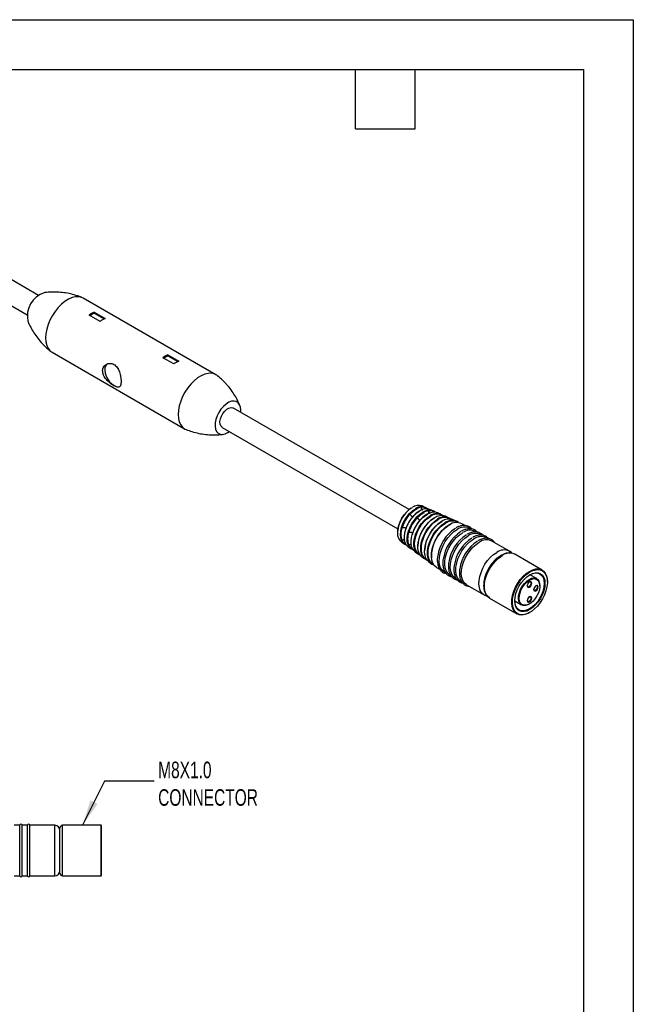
# Model space of a CAD drawing. Header units: millimetres. Extents: x 0 to 419, y 0 to 324.
# Tile 4 of 4: x 301 to 419, y 135 to 324. Entities that reach past the tile are written whole.
import ezdxf

# ---------------------------------------------------------------- set-up
doc = ezdxf.new("R2010")
doc.units = ezdxf.units.MM
doc.header["$LTSCALE"] = 1.5
doc.layers.add('DIMENSIONS', color=140, linetype='Continuous', lineweight=25)
doc.layers.add('TEXT', color=140, linetype='Continuous', lineweight=25)
doc.styles.add('SLDTEXTSTYLE0', font='TXT', dxfattribs={"width": 0.7})

msp = doc.modelspace()

# ---------------------------------------------------------------- linework, layer by layer
at = {"color": 7, "linetype": 'Continuous'}
for p, q in [((0, 323.85), (419.1, 323.85)), ((419.1, 323.85), (419.1, 0))]:
    msp.add_line(p, q, dxfattribs=at)
for p, q in [((304.89, 270.96), (270.92, 290.58)), ((268.77, 286.85), (302.74, 267.24)), ((338.96, 255.74), (313.5, 270.44)), ((316.72, 265.97), (314.64, 267.17)), ((314.79, 267.08), (315.6, 267.55)), ((315.6, 267.72), (317.68, 266.52)), ((315.6, 267.55), (315.6, 267.72)), ((315.6, 267.55), (317.51, 266.44)), ((307.5, 260.05), (332.96, 245.35)), ((330.86, 257.8), (328.78, 259)), ((328.93, 258.92), (329.74, 259.39)), ((329.74, 259.56), (331.82, 258.36)), ((329.74, 259.39), (329.74, 259.56)), ((329.74, 259.39), (331.66, 258.28)), ((376.07, 229.87), (342.34, 249.35)), ((343.72, 248.55), (343.74, 248.92)), ((340.19, 245.62), (373.92, 226.15)), ((341.26, 244.63), (341.57, 244.83)), ((379.16, 230.28), (378.54, 230.55)), ((378.38, 230.32), (378.38, 229.77)), ((379.8, 229.66), (379.8, 229.1)), ((380.65, 229.62), (380.04, 229.89)), ((382.15, 228.96), (381.54, 229.23)), ((383.65, 228.3), (383.03, 228.57)), ((383.69, 226.88), (384.06, 227.07)), ((385.14, 227.63), (384.53, 227.91)), ((386.81, 226.79), (386.18, 227.15)), ((387.87, 226.18), (387.69, 226.28)), ((388.93, 225.57), (388.75, 225.67)), ((389.99, 224.95), (389.81, 225.06)), ((374.57, 223.67), (375.11, 223.27)), ((375.17, 224.2), (374.69, 223.92)), ((376.46, 223.31), (375.97, 223.03)), ((391.05, 224.34), (390.87, 224.45)), ((395.3, 221.89), (391.93, 223.83)), ((375.89, 222.7), (376.43, 222.31)), ((377.21, 221.74), (377.75, 221.34)), ((396.33, 221.3), (396.36, 221.28)), ((401.6, 218.25), (396.36, 221.28)), ((378.53, 220.77), (379.08, 220.38)), ((379.85, 219.81), (380.4, 219.41)), ((381.33, 218.75), (381.99, 218.37)), ((382.84, 217.88), (383.05, 217.76)), ((383.9, 217.27), (384.11, 217.15)), ((400.55, 216.61), (399.24, 217.36)), ((384.96, 216.66), (385.17, 216.54)), ((386.02, 216.04), (386.23, 215.92)), ((387.09, 215.43), (390.45, 213.49)), ((402.6, 215.95), (402.6, 216.03)), ((401.15, 215.2), (401.15, 215.28)), ((391.52, 212.88), (396.75, 209.85)), ((396.35, 212.34), (397.65, 211.58)), ((399.1, 211.73), (399.17, 211.77)), ((399.17, 210.09), (399.24, 210.14)), ((301.29, 169.29), (300.26, 169.29)), ((301.29, 164.44), (301.29, 169.29)), ((302.79, 169.29), (301.76, 169.29)), ((301.76, 164.44), (301.76, 169.29)), ((302.79, 164.44), (302.79, 169.29)), ((308.02, 169.29), (303.26, 169.29)), ((303.26, 164.44), (303.26, 169.29)), ((308.02, 164.44), (308.02, 169.29)), ((309.02, 164.44), (309.02, 168.79)), ((316.92, 169.29), (309.52, 169.29)), ((309.52, 164.44), (309.52, 169.29)), ((317.02, 169.19), (316.92, 169.29)), ((316.92, 164.44), (316.92, 169.29)), ((317.02, 164.44), (317.02, 169.19)), ((301.29, 159.59), (301.29, 164.44)), ((301.76, 159.59), (301.76, 164.44)), ((302.79, 159.59), (302.79, 164.44)), ((303.26, 159.59), (303.26, 164.44)), ((308.02, 159.59), (308.02, 164.44)), ((309.02, 160.09), (309.02, 164.44)), ((309.52, 159.59), (309.52, 164.44)), ((316.92, 159.59), (316.92, 164.44)), ((317.02, 159.69), (317.02, 164.44)), ((300.26, 159.59), (301.29, 159.59)), ((301.76, 159.59), (302.79, 159.59)), ((303.26, 159.59), (308.02, 159.59)), ((309.52, 159.59), (316.92, 159.59)), ((316.92, 159.59), (317.02, 159.69))]:
    msp.add_line(p, q)
at = {"flags": 128}
for points in [[(313.5, 270.44), (313.19, 270.58), (312.63, 270.71), (312.01, 270.69), (311.36, 270.54), (310.68, 270.24), (310, 269.82), (309.33, 269.27), (308.69, 268.62), (308.09, 267.89), (307.56, 267.08), (307.11, 266.23), (306.75, 265.35), (306.48, 264.47), (306.31, 263.61), (306.26, 262.79), (306.31, 262.04), (306.48, 261.37), (306.75, 260.8), (307.11, 260.34), (307.5, 260.05)], [(318.16, 257.86), (318.05, 257.78), (317.81, 257.48), (317.67, 257.08), (317.65, 256.58), (317.73, 256.03), (317.92, 255.46), (318.2, 254.9), (318.56, 254.39), (318.97, 253.97), (319.41, 253.65)], [(339.14, 255.63), (338.65, 255.89), (338.09, 256.01), (337.47, 256), (336.81, 255.84), (336.13, 255.55), (335.45, 255.12), (334.78, 254.58), (334.14, 253.93), (333.55, 253.19), (333.02, 252.39), (332.57, 251.54), (332.2, 250.66), (331.93, 249.78), (331.77, 248.92), (331.71, 248.1), (331.77, 247.34), (331.93, 246.67), (332.2, 246.1), (332.57, 245.65), (333.02, 245.32), (333.23, 245.22)], [(343.74, 248.92), (343.68, 249.49), (343.51, 249.97), (343.24, 250.34), (342.88, 250.58), (342.45, 250.68), (341.96, 250.63), (341.44, 250.44), (340.91, 250.11), (340.4, 249.66), (339.92, 249.12), (339.51, 248.5), (339.18, 247.83), (338.94, 247.15), (338.81, 246.48), (338.79, 245.86), (338.89, 245.31), (339.09, 244.86), (339.39, 244.54), (339.78, 244.34), (340.23, 244.29), (340.73, 244.39), (341.26, 244.63)], [(340.19, 245.62), (340.15, 245.65), (339.91, 245.9), (339.77, 246.27), (339.74, 246.73), (339.83, 247.25), (340.02, 247.78), (340.3, 248.29), (340.65, 248.75), (341.05, 249.11), (341.47, 249.35), (341.87, 249.45), (342.22, 249.4), (342.34, 249.35)], [(374.57, 223.67), (374.34, 223.88), (374.08, 224.29), (373.92, 224.81), (373.86, 225.41), (373.92, 226.08), (374.08, 226.78), (374.34, 227.49), (374.69, 228.19), (375.12, 228.84), (375.6, 229.42), (376.13, 229.91), (376.68, 230.29)], [(375.54, 223.06), (375.23, 223.19), (374.88, 223.49), (374.61, 223.91), (374.45, 224.44), (374.39, 225.05), (374.45, 225.73), (374.61, 226.44), (374.88, 227.17), (375.23, 227.88), (375.67, 228.54), (376.16, 229.13), (376.7, 229.63), (377.26, 230.02)], [(375.89, 222.7), (375.87, 222.72), (375.55, 223.06), (375.32, 223.51), (375.18, 224.06), (375.16, 224.69), (375.24, 225.37), (375.42, 226.09), (375.7, 226.81), (376.06, 227.51), (376.5, 228.16), (377, 228.74), (377.54, 229.24), (378.09, 229.62)], [(376.86, 222.09), (376.83, 222.11), (376.41, 222.32), (376.08, 222.67), (375.85, 223.13), (375.71, 223.69), (375.69, 224.33), (375.77, 225.02), (375.95, 225.75), (376.24, 226.49), (376.61, 227.2), (377.06, 227.86), (377.56, 228.45), (378.11, 228.95), (378.67, 229.34)], [(377.21, 221.74), (377.19, 221.75), (376.85, 222.11), (376.61, 222.58), (376.48, 223.15), (376.45, 223.81), (376.53, 224.52), (376.72, 225.27), (377.01, 226.02), (377.39, 226.75), (377.85, 227.43), (378.37, 228.03), (378.93, 228.55), (379.51, 228.94)], [(378.18, 221.13), (377.99, 221.2), (377.6, 221.47), (377.3, 221.86), (377.09, 222.36), (376.99, 222.95), (376.99, 223.61), (377.09, 224.33), (377.3, 225.07), (377.6, 225.8), (377.99, 226.52), (378.45, 227.18), (378.96, 227.78), (379.52, 228.28), (380.09, 228.67)], [(378.12, 221.21), (377.85, 221.38), (377.51, 221.73), (377.27, 222.2), (377.13, 222.78), (377.1, 223.43), (377.19, 224.14), (377.38, 224.89), (377.67, 225.64), (378.05, 226.37), (378.51, 227.05), (379.02, 227.65), (379.58, 228.17), (380.16, 228.56)], [(378.53, 220.77), (378.38, 220.9), (378.07, 221.3), (377.86, 221.81), (377.75, 222.42), (377.75, 223.1), (377.86, 223.83), (378.07, 224.58), (378.38, 225.34), (378.77, 226.07), (379.24, 226.75), (379.77, 227.36), (380.34, 227.87), (380.92, 228.27)], [(379.5, 220.16), (379.32, 220.23), (378.92, 220.51), (378.6, 220.92), (378.39, 221.43), (378.28, 222.05), (378.28, 222.74), (378.39, 223.48), (378.6, 224.25), (378.92, 225.02), (379.32, 225.76), (379.8, 226.45), (380.33, 227.07), (380.91, 227.59), (381.5, 227.99)], [(379.44, 220.25), (379.43, 220.26), (379.04, 220.53), (378.73, 220.93), (378.51, 221.44), (378.41, 222.04), (378.41, 222.72), (378.51, 223.45), (378.73, 224.21), (379.04, 224.96), (379.43, 225.69), (379.9, 226.37), (380.43, 226.98), (380.99, 227.49), (381.58, 227.89)], [(379.85, 219.81), (379.57, 220.07), (379.29, 220.51), (379.11, 221.06), (379.03, 221.69), (379.05, 222.39), (379.19, 223.14), (379.42, 223.9), (379.75, 224.66), (380.16, 225.4), (380.64, 226.08), (381.17, 226.68), (381.74, 227.19), (382.34, 227.6)], [(380.84, 219.19), (380.49, 219.35), (380.11, 219.68), (379.83, 220.13), (379.64, 220.68), (379.56, 221.33), (379.59, 222.04), (379.72, 222.79), (379.96, 223.57), (380.29, 224.34), (380.7, 225.09), (381.19, 225.78), (381.74, 226.39), (382.32, 226.91), (382.92, 227.32)], [(380.77, 219.28), (380.6, 219.37), (380.23, 219.7), (379.95, 220.14), (379.77, 220.68), (379.69, 221.32), (379.71, 222.02), (379.84, 222.76), (380.08, 223.52), (380.4, 224.28), (380.81, 225.02), (381.29, 225.7), (381.83, 226.3), (382.4, 226.81), (382.99, 227.22)], [(381.33, 218.75), (381.28, 218.79), (380.89, 219.12), (380.6, 219.58), (380.41, 220.14), (380.33, 220.8), (380.36, 221.52), (380.49, 222.3), (380.74, 223.09), (381.07, 223.88), (381.5, 224.63), (382, 225.34), (382.55, 225.97), (383.14, 226.5), (383.76, 226.91)], [(382.84, 217.88), (382.79, 217.91), (382.41, 218.25), (382.11, 218.71), (381.92, 219.27), (381.84, 219.93), (381.87, 220.65), (382.01, 221.42), (382.25, 222.22), (382.59, 223), (383.01, 223.76), (383.51, 224.47), (384.06, 225.09), (384.65, 225.63), (385.27, 226.04)], [(383.9, 217.27), (383.85, 217.3), (383.47, 217.64), (383.17, 218.09), (382.98, 218.66), (382.9, 219.31), (382.93, 220.04), (383.07, 220.81), (383.31, 221.6), (383.65, 222.39), (384.07, 223.15), (384.57, 223.85), (385.12, 224.48), (385.72, 225.01), (386.33, 225.43)], [(384.96, 216.66), (384.91, 216.69), (384.53, 217.02), (384.24, 217.48), (384.05, 218.05), (383.96, 218.7), (383.99, 219.43), (384.13, 220.2), (384.37, 220.99), (384.71, 221.78), (385.13, 222.54), (385.63, 223.24), (386.18, 223.87), (386.78, 224.4), (387.39, 224.82)], [(386.02, 216.04), (385.97, 216.08), (385.59, 216.41), (385.3, 216.87), (385.11, 217.43), (385.02, 218.09), (385.05, 218.81), (385.19, 219.59), (385.43, 220.38), (385.77, 221.17), (386.19, 221.92), (386.69, 222.63), (387.24, 223.26), (387.84, 223.79), (388.45, 224.21)], [(387.09, 215.43), (387.03, 215.47), (386.65, 215.8), (386.36, 216.26), (386.17, 216.82), (386.08, 217.48), (386.11, 218.2), (386.25, 218.97), (386.49, 219.77), (386.83, 220.55), (387.25, 221.31), (387.75, 222.02), (388.3, 222.64), (388.9, 223.18), (389.51, 223.59)], [(390.47, 213.48), (390.4, 213.52), (390.02, 213.85), (389.73, 214.31), (389.54, 214.88), (389.45, 215.53), (389.48, 216.26), (389.62, 217.03), (389.86, 217.82), (390.2, 218.61), (390.62, 219.37), (391.12, 220.07), (391.67, 220.7), (392.27, 221.23), (392.88, 221.65)], [(391.52, 212.88), (391.46, 212.91), (391.08, 213.24), (390.79, 213.7), (390.6, 214.26), (390.51, 214.92), (390.54, 215.65), (390.68, 216.42), (390.92, 217.21), (391.26, 218), (391.68, 218.76), (392.18, 219.46), (392.74, 220.09), (393.33, 220.62), (393.94, 221.04)], [(399.17, 210.09), (398.87, 209.93), (398.26, 209.71), (397.68, 209.63), (397.16, 209.69), (396.69, 209.89), (396.31, 210.22), (396.02, 210.68), (395.83, 211.24), (395.75, 211.9), (395.77, 212.62), (395.91, 213.4), (396.15, 214.19), (396.49, 214.98), (396.92, 215.73), (397.41, 216.44), (397.97, 217.07), (398.56, 217.6), (399.17, 218.01), (399.17, 218.01)], [(399.24, 217.89), (399.84, 218.18), (400.42, 218.33), (400.97, 218.34), (401.45, 218.21), (401.87, 217.95), (402.2, 217.56), (402.44, 217.06), (402.57, 216.46), (402.6, 215.78), (402.52, 215.04), (402.33, 214.27), (402.05, 213.5), (401.67, 212.73), (401.22, 212.02), (400.7, 211.36), (400.14, 210.79), (399.54, 210.32), (398.94, 209.98), (398.35, 209.76), (397.79, 209.68), (397.27, 209.74), (396.82, 209.93), (396.44, 210.26), (396.15, 210.71), (395.97, 211.26), (395.89, 211.9), (395.92, 212.61), (396.05, 213.37), (396.29, 214.14), (396.62, 214.92), (397.03, 215.66), (397.52, 216.35), (398.06, 216.96), (398.64, 217.48), (399.24, 217.89)], [(399.24, 217.36), (399.81, 217.62), (400.35, 217.75), (400.85, 217.73), (401.29, 217.56), (401.65, 217.27), (401.92, 216.84), (402.09, 216.31), (402.14, 215.69), (402.09, 215), (401.92, 214.28), (401.65, 213.55), (401.29, 212.83), (400.85, 212.16), (400.35, 211.56), (399.81, 211.06), (399.24, 210.67), (398.68, 210.4), (398.13, 210.28), (397.63, 210.3), (397.19, 210.46), (396.83, 210.76), (396.56, 211.19), (396.4, 211.72), (396.34, 212.34), (396.4, 213.03), (396.56, 213.75), (396.83, 214.48), (397.19, 215.2), (397.63, 215.87), (398.13, 216.47), (398.68, 216.97), (399.24, 217.36)], [(399.17, 217.32), (399.72, 217.58), (400.26, 217.7), (400.74, 217.68), (401.17, 217.52), (401.52, 217.23), (401.79, 216.81), (401.95, 216.29), (402, 215.69), (401.95, 215.02), (401.79, 214.31), (401.52, 213.6), (401.17, 212.9), (400.74, 212.25), (400.26, 211.66), (399.72, 211.17), (399.17, 210.79), (398.62, 210.53), (398.09, 210.41), (397.6, 210.43), (397.17, 210.59), (396.82, 210.88), (396.56, 211.3), (396.4, 211.82), (396.34, 212.42), (396.34, 212.42)], [(399.17, 218.01), (399.79, 218.3), (400.38, 218.46), (400.93, 218.47), (401.43, 218.34), (401.85, 218.07), (402.19, 217.67), (402.43, 217.16), (402.57, 216.55), (402.6, 216.03)], [(399.1, 211.73), (398.86, 211.61), (398.4, 211.47), (397.98, 211.47), (397.61, 211.61), (397.33, 211.89), (397.14, 212.28), (397.05, 212.78), (397.08, 213.34), (397.22, 213.95), (397.46, 214.56), (397.78, 215.15), (398.18, 215.68), (398.63, 216.13), (399.1, 216.46), (399.1, 216.46)], [(399.17, 216.34), (399.63, 216.54), (400.06, 216.61), (400.45, 216.54), (400.76, 216.34), (400.99, 216.01), (401.12, 215.58), (401.15, 215.06), (401.07, 214.49), (400.89, 213.9), (400.61, 213.32), (400.26, 212.77), (399.85, 212.3), (399.4, 211.92), (398.94, 211.65), (398.5, 211.52), (398.08, 211.52), (397.73, 211.65), (397.46, 211.92), (397.28, 212.3), (397.2, 212.78), (397.22, 213.33), (397.35, 213.91), (397.58, 214.5), (397.9, 215.07), (398.28, 215.58), (398.72, 216.02), (399.17, 216.34)], [(399.17, 214.99), (399.34, 215.12), (399.47, 215.31), (399.56, 215.52), (399.6, 215.73), (399.56, 215.9), (399.47, 216), (399.34, 216.03), (399.17, 215.97), (399.01, 215.84), (398.87, 215.66), (398.78, 215.44), (398.75, 215.24), (398.78, 215.07), (398.87, 214.96), (399.01, 214.94), (399.17, 214.99)], [(399.1, 216.46), (399.57, 216.67), (400.02, 216.74), (400.42, 216.67), (400.75, 216.46), (400.98, 216.12), (401.12, 215.67), (401.15, 215.28)], [(399.14, 215.95), (399.24, 215.98), (399.35, 215.96), (399.43, 215.87), (399.46, 215.73), (399.43, 215.56), (399.35, 215.38), (399.24, 215.23), (399.1, 215.12)], [(399.1, 215.12), (398.97, 215.07), (398.85, 215.09), (398.78, 215.18), (398.75, 215.28)], [(400.41, 214.28), (400.57, 214.41), (400.71, 214.6), (400.8, 214.81), (400.83, 215.01), (400.8, 215.18), (400.71, 215.29), (400.57, 215.32), (400.41, 215.26), (400.25, 215.13), (400.11, 214.94), (400.02, 214.73), (399.99, 214.52), (400.02, 214.36), (400.11, 214.25), (400.25, 214.22), (400.41, 214.28)], [(400.34, 214.4), (400.2, 214.35), (400.09, 214.38), (400.01, 214.47), (399.99, 214.57)], [(400.37, 215.24), (400.47, 215.27), (400.59, 215.24), (400.67, 215.15), (400.69, 215.01), (400.67, 214.84), (400.59, 214.67), (400.47, 214.51), (400.34, 214.4)], [(399.17, 212.14), (399.34, 212.27), (399.47, 212.45), (399.56, 212.66), (399.6, 212.87), (399.56, 213.04), (399.47, 213.15), (399.34, 213.17), (399.17, 213.12), (399.01, 212.98), (398.87, 212.8), (398.78, 212.59), (398.75, 212.38), (398.78, 212.21), (398.87, 212.11), (399.01, 212.08), (399.17, 212.14)], [(399.1, 212.26), (398.97, 212.21), (398.85, 212.23), (398.78, 212.32), (398.75, 212.42)], [(399.14, 213.09), (399.24, 213.12), (399.35, 213.1), (399.43, 213.01), (399.46, 212.87), (399.43, 212.7), (399.35, 212.52), (399.24, 212.37), (399.1, 212.26)]]:
    msp.add_lwpolyline(points, dxfattribs=at)
for centre, radius, start, end in [((307.42, 267.02), 4.66, 106.5815, 193.3814), ((317.93, 262.58), 5.65, 114.3619, 125.6327), ((320.01, 261.38), 5.65, 114.3619, 125.6327), ((332.07, 254.42), 5.65, 114.3619, 125.6327), ((334.15, 253.21), 5.65, 114.3619, 125.6327), ((320.17, 254.75), 1.33, 235.3519, 285.2309), ((377.87, 228.61), 2.06, 70.8263, 125.156), ((379.94, 225.16), 6.09, 125.7467, 174.2587), ((381.13, 224.47), 6.68, 136.6237, 163.3763), ((381.9, 224.03), 6.82, 136.3279, 163.6721), ((379.08, 226.67), 3.72, 100.7611, 139.2335), ((380.25, 225.7), 4.48, 114.6853, 137.1696), ((378.41, 228.57), 1.85, 51.506, 128.3666), ((380.58, 225.85), 3.89, 101.6223, 138.3723), ((379.33, 227.85), 2.16, 70.9831, 124.9992), ((381.75, 224.88), 4.64, 114.8786, 136.4838), ((378.6, 228.84), 1.46, 53.9438, 98.0264), ((379.87, 227.81), 1.94, 52.4744, 128.1047), ((380.8, 227.1), 2.25, 70.9831, 124.9992), ((380.06, 228.1), 1.54, 54.8177, 99.5), ((381.34, 227.06), 2.04, 53.3721, 127.8539), ((381.41, 226.94), 2.04, 59.4373, 127.5174), ((382.27, 226.34), 2.36, 71.1313, 124.851), ((382.7, 223.57), 6.96, 136.0348, 163.9652), ((383.46, 223.12), 7.09, 135.7639, 164.2361), ((384.47, 222.54), 6.74, 122.4091, 177.5307), ((386.03, 221.64), 7.01, 122.3989, 177.682), ((387.4, 220.87), 7.07, 121.7359, 181.9173), ((382.8, 226.32), 2.12, 54.0177, 127.8028), ((382.87, 226.19), 2.14, 60.2113, 127.2743), ((383.72, 225.71), 2.34, 69.8033, 126.179), ((384.27, 225.6), 2.19, 53.7511, 128.1097), ((384.34, 225.44), 2.23, 60.309, 127.0994), ((385.17, 225.02), 2.36, 64.6113, 126.6992), ((378.2, 225.15), 3.72, 160.7669, 199.2331), ((379.66, 224.26), 3.89, 161.628, 198.372), ((389.05, 219.87), 7.58, 122.8904, 172.0459), ((390.11, 219.26), 7.58, 122.8904, 172.0459), ((391.17, 218.65), 7.58, 122.8904, 172.0459), ((386.68, 224.15), 2.36, 64.6113, 126.6992), ((387.74, 223.54), 2.36, 64.6113, 126.6992), ((388.8, 222.92), 2.36, 64.6113, 126.6992), ((376.09, 224.49), 1.48, 202.1686, 245.8566), ((377.47, 223.59), 1.56, 200.7175, 244.9603), ((392.23, 218.03), 7.58, 122.8904, 172.0459), ((393.29, 217.42), 7.58, 122.8904, 172.0459), ((389.86, 222.31), 2.36, 64.6113, 126.6992), ((390.92, 221.7), 2.36, 64.6113, 126.6992), ((394.29, 219.74), 2.37, 65.5205, 126.6109), ((395.36, 219.13), 2.38, 65.9723, 126.5666), ((301.52, 169.24), 0.24, 12.0247, 167.9753), ((303.02, 169.24), 0.24, 12.0247, 167.9753), ((308.02, 168.29), 1, 0, 90), ((309.52, 168.79), 0.5, 90, 180), ((308.02, 160.59), 1, 270, 0), ((301.52, 159.64), 0.24, 192.0247, 347.9753), ((303.02, 159.64), 0.24, 192.0247, 347.9753), ((309.52, 160.09), 0.5, 180, 270)]:
    msp.add_arc(centre, radius, start, end)
for points, knots in [([(313.22, 270.57), (312.84, 270.71), (312.04, 271.01), (310.78, 271.32), (309.46, 271.53), (308.18, 271.61), (307.06, 271.6), (306.38, 271.51), (306.09, 271.48)], [0, 0, 0, 0, 0.159834, 0.345334, 0.526968, 0.704129, 0.875996, 1, 1, 1, 1]), ([(302.89, 265.96), (302.97, 265.77), (303.2, 265.21), (303.69, 264.29), (304.37, 263.23), (305.2, 262.17), (306.15, 261.15), (306.89, 260.53), (307.25, 260.22)], [0, 0, 0, 0, 0.091008, 0.261079, 0.435465, 0.612921, 0.811363, 1, 1, 1, 1]), ([(317.22, 256.47), (317.22, 256.51), (317.22, 256.58), (317.23, 256.69), (317.25, 256.8), (317.28, 256.91), (317.32, 257.01), (317.36, 257.11), (317.45, 257.28), (317.62, 257.51), (317.92, 257.73), (318.26, 257.88), (318.63, 257.93), (319.01, 257.88), (319.38, 257.73), (319.71, 257.48), (320, 257.14), (320.24, 256.73), (320.43, 256.28), (320.58, 255.8), (320.66, 255.4), (320.71, 255.08), (320.74, 254.85), (320.75, 254.63), (320.75, 254.49), (320.75, 254.43)], [0, 0, 0, 0, 0.01788, 0.035657, 0.05339, 0.071133, 0.088944, 0.10688, 0.124994, 0.187392, 0.250143, 0.313206, 0.375304, 0.438079, 0.500019, 0.561915, 0.624734, 0.686819, 0.749896, 0.812634, 0.875045, 0.90661, 0.937757, 0.968786, 1, 1, 1, 1]), ([(320.75, 254.43), (320.75, 254.39), (320.75, 254.31), (320.75, 254.2), (320.74, 254.1), (320.73, 254), (320.71, 253.91), (320.7, 253.83), (320.66, 253.68), (320.58, 253.51), (320.43, 253.38), (320.24, 253.32), (320, 253.35), (319.71, 253.45), (319.38, 253.62), (319.01, 253.85), (318.63, 254.14), (318.26, 254.46), (317.92, 254.83), (317.62, 255.22), (317.43, 255.56), (317.32, 255.84), (317.26, 256.05), (317.23, 256.26), (317.22, 256.4), (317.22, 256.47)], [0, 0, 0, 0, 0.01788, 0.035657, 0.05339, 0.071133, 0.088944, 0.10688, 0.124994, 0.187392, 0.250143, 0.313206, 0.375304, 0.438079, 0.500019, 0.561915, 0.624734, 0.686819, 0.749896, 0.812634, 0.875045, 0.90661, 0.937757, 0.968786, 1, 1, 1, 1]), ([(341.19, 253.65), (341.06, 253.8), (340.69, 254.24), (340, 254.91), (339.43, 255.38), (339.14, 255.63)], [0, 0, 0, 0, 0.1929309, 0.5856712, 1, 1, 1, 1]), ([(343.56, 249.84), (343.48, 250.03), (343.26, 250.59), (342.77, 251.5), (342.08, 252.55), (341.55, 253.28), (341.22, 253.63), (341.19, 253.66)], [0, 0, 0, 0, 0.142194, 0.413424, 0.691537, 0.974544, 1, 1, 1, 1]), ([(333.24, 245.22), (333.61, 245.09), (334.42, 244.79), (335.68, 244.47), (337, 244.26), (338.27, 244.18), (339.41, 244.19), (340.09, 244.28), (340.38, 244.32)], [0, 0, 0, 0, 0.159543, 0.344599, 0.5258, 0.702538, 0.873995, 1, 1, 1, 1]), ([(376.76, 228.49), (376.76, 228.49), (376.73, 228.48), (376.64, 228.51), (376.53, 228.59), (376.43, 228.7), (376.34, 228.84), (376.29, 228.97), (376.28, 229.04), (376.27, 229.06)], [0, 0, 0, 0, 0.015698, 0.204646, 0.379123, 0.550498, 0.729973, 0.924187, 1, 1, 1, 1]), ([(376.38, 229.11), (376.54, 229.25), (376.85, 229.55), (377.27, 229.84), (377.52, 229.94), (377.61, 229.98)], [0, 0, 0, 0, 0.379214, 0.786146, 1, 1, 1, 1]), ([(377.8, 228.44), (377.92, 228.55), (378.2, 228.82), (378.61, 229.12), (378.9, 229.25), (379.01, 229.3)], [0, 0, 0, 0, 0.293526, 0.714666, 1, 1, 1, 1]), ([(378.4, 230.28), (378.41, 230.23), (378.44, 230.11), (378.53, 229.95), (378.61, 229.84), (378.66, 229.81), (378.66, 229.81)], [0, 0, 0, 0, 0.332497, 0.665638, 0.979913, 1, 1, 1, 1]), ([(379.81, 229.62), (379.82, 229.56), (379.85, 229.45), (379.95, 229.29), (380.03, 229.18), (380.08, 229.15), (380.08, 229.15)], [0, 0, 0, 0, 0.322652, 0.645873, 0.952585, 1, 1, 1, 1]), ([(378.16, 227.83), (378.12, 227.83), (378.06, 227.85), (377.94, 227.93), (377.84, 228.04), (377.76, 228.18), (377.71, 228.31), (377.69, 228.38), (377.69, 228.4)], [0, 0, 0, 0, 0.172616, 0.355222, 0.534698, 0.721642, 0.922431, 1, 1, 1, 1]), ([(388.11, 226.13), (388, 226.25), (387.77, 226.49), (387.32, 226.71), (386.82, 226.81), (386.27, 226.8), (385.7, 226.65), (385.29, 226.49), (385.09, 226.36), (385.08, 226.36)], [0, 0, 0, 0, 0.157881, 0.323129, 0.487305, 0.652624, 0.820816, 0.991495, 1, 1, 1, 1]), ([(374.73, 226.38), (374.78, 226.4), (374.9, 226.43), (375.09, 226.43), (375.26, 226.4), (375.39, 226.34), (375.46, 226.28), (375.47, 226.23), (375.47, 226.22)], [0, 0, 0, 0, 0.202289, 0.404971, 0.596174, 0.770419, 0.935266, 1, 1, 1, 1]), ([(376.01, 225.49), (376.07, 225.5), (376.18, 225.54), (376.37, 225.54), (376.54, 225.51), (376.67, 225.44), (376.74, 225.38), (376.75, 225.34), (376.76, 225.32)], [0, 0, 0, 0, 0.197951, 0.39625, 0.584422, 0.757556, 0.922207, 1, 1, 1, 1]), ([(389.17, 225.52), (389.06, 225.63), (388.83, 225.87), (388.38, 226.09), (387.88, 226.2), (387.33, 226.18), (386.76, 226.03), (386.35, 225.88), (386.15, 225.75), (386.14, 225.74)], [0, 0, 0, 0, 0.157881, 0.323129, 0.487305, 0.652624, 0.820816, 0.991495, 1, 1, 1, 1]), ([(390.23, 224.9), (390.12, 225.02), (389.89, 225.26), (389.44, 225.48), (388.94, 225.59), (388.39, 225.57), (387.82, 225.42), (387.41, 225.27), (387.21, 225.14), (387.2, 225.13)], [0, 0, 0, 0, 0.157881, 0.323129, 0.487305, 0.652624, 0.820816, 0.991495, 1, 1, 1, 1]), ([(391.29, 224.29), (391.18, 224.41), (390.95, 224.65), (390.5, 224.87), (390, 224.98), (389.45, 224.96), (388.88, 224.81), (388.48, 224.66), (388.27, 224.53), (388.26, 224.52)], [0, 0, 0, 0, 0.157881, 0.323129, 0.487305, 0.652624, 0.820816, 0.991495, 1, 1, 1, 1]), ([(375.22, 223.95), (375.19, 223.96), (375.1, 223.98), (374.95, 223.98), (374.82, 223.96), (374.75, 223.94), (374.73, 223.93)], [0, 0, 0, 0, 0.216309, 0.529216, 0.867823, 1, 1, 1, 1]), ([(376.52, 223.05), (376.48, 223.06), (376.39, 223.09), (376.23, 223.09), (376.1, 223.07), (376.03, 223.04), (376.01, 223.04)], [0, 0, 0, 0, 0.252943, 0.553088, 0.875461, 1, 1, 1, 1]), ([(392.46, 223.53), (392.43, 223.57), (392.31, 223.77), (392.01, 224.02), (391.56, 224.26), (391.06, 224.36), (390.51, 224.35), (389.94, 224.2), (389.54, 224.04), (389.33, 223.91), (389.32, 223.91)], [0, 0, 0, 0, 0.044094, 0.203402, 0.359718, 0.515019, 0.671401, 0.830502, 0.991954, 1, 1, 1, 1]), ([(396.31, 221.3), (396.3, 221.31), (396.14, 221.42), (395.77, 221.51), (395.25, 221.57), (394.68, 221.49), (394.1, 221.29), (393.51, 220.97), (392.93, 220.54), (392.37, 220.01), (391.86, 219.41), (391.41, 218.74), (391.02, 218.02), (390.72, 217.28), (390.5, 216.53), (390.38, 215.87), (390.37, 215.47), (390.36, 215.3)], [0, 0, 0, 0, 0.00869, 0.076356, 0.143927, 0.213054, 0.284451, 0.357584, 0.431458, 0.505298, 0.578946, 0.652446, 0.725909, 0.799452, 0.873186, 0.947254, 1, 1, 1, 1]), ([(395.79, 221.49), (395.68, 221.61), (395.53, 221.77), (395.32, 221.86), (395.26, 221.89)], [0, 0, 0, 0, 0.6863537, 1, 1, 1, 1]), ([(381.52, 220.86), (381.51, 220.79), (381.47, 220.57), (381.47, 220.36), (381.47, 220.22)], [0, 0, 0, 0, 0.328776, 1, 1, 1, 1]), ([(381.47, 220.22), (381.47, 220.1), (381.47, 219.91), (381.5, 219.74), (381.51, 219.68)], [0, 0, 0, 0, 0.649951, 1, 1, 1, 1]), ([(381.51, 219.68), (381.53, 219.53), (381.58, 219.16), (381.77, 218.67), (382.07, 218.21), (382.46, 217.87), (382.83, 217.67), (383.07, 217.63), (383.15, 217.62)], [0, 0, 0, 0, 0.141715, 0.339471, 0.5354, 0.727737, 0.916548, 1, 1, 1, 1]), ([(382.58, 220.25), (382.57, 220.18), (382.53, 219.95), (382.53, 219.75), (382.53, 219.61)], [0, 0, 0, 0, 0.3287758, 1, 1, 1, 1]), ([(382.53, 219.61), (382.53, 219.48), (382.53, 219.3), (382.56, 219.13), (382.57, 219.07)], [0, 0, 0, 0, 0.649951, 1, 1, 1, 1]), ([(383.64, 219.64), (383.63, 219.56), (383.59, 219.34), (383.59, 219.13), (383.59, 218.99)], [0, 0, 0, 0, 0.328776, 1, 1, 1, 1]), ([(382.57, 219.07), (382.59, 218.92), (382.64, 218.55), (382.83, 218.06), (383.13, 217.59), (383.52, 217.25), (383.89, 217.05), (384.13, 217.02), (384.21, 217)], [0, 0, 0, 0, 0.141715, 0.339471, 0.5354, 0.727737, 0.916548, 1, 1, 1, 1]), ([(383.59, 218.99), (383.59, 218.87), (383.59, 218.69), (383.62, 218.52), (383.63, 218.46)], [0, 0, 0, 0, 0.649951, 1, 1, 1, 1]), ([(383.63, 218.46), (383.65, 218.31), (383.7, 217.94), (383.9, 217.44), (384.19, 216.98), (384.58, 216.64), (384.95, 216.44), (385.19, 216.4), (385.27, 216.39)], [0, 0, 0, 0, 0.141715, 0.339471, 0.5354, 0.727737, 0.916548, 1, 1, 1, 1]), ([(384.7, 219.02), (384.69, 218.95), (384.65, 218.73), (384.65, 218.52), (384.65, 218.38)], [0, 0, 0, 0, 0.328776, 1, 1, 1, 1]), ([(384.65, 218.38), (384.65, 218.26), (384.65, 218.07), (384.68, 217.91), (384.69, 217.85)], [0, 0, 0, 0, 0.649951, 1, 1, 1, 1]), ([(384.69, 217.85), (384.71, 217.69), (384.76, 217.33), (384.96, 216.83), (385.25, 216.37), (385.64, 216.03), (386.01, 215.83), (386.25, 215.79), (386.33, 215.78)], [0, 0, 0, 0, 0.141715, 0.339471, 0.5354, 0.727737, 0.916548, 1, 1, 1, 1]), ([(385.76, 218.41), (385.75, 218.34), (385.71, 218.12), (385.71, 217.91), (385.71, 217.77)], [0, 0, 0, 0, 0.328776, 1, 1, 1, 1]), ([(385.71, 217.77), (385.71, 217.65), (385.71, 217.46), (385.74, 217.29), (385.75, 217.23)], [0, 0, 0, 0, 0.649951, 1, 1, 1, 1]), ([(385.75, 217.23), (385.77, 217.08), (385.82, 216.71), (386.02, 216.22), (386.31, 215.76), (386.7, 215.41), (387.14, 215.19), (387.47, 215.14), (387.63, 215.12)], [0, 0, 0, 0, 0.130244, 0.311993, 0.492063, 0.668831, 0.84236, 1, 1, 1, 1]), ([(390.36, 215.3), (390.37, 215.18), (390.38, 214.83), (390.47, 214.29), (390.69, 213.72), (391.02, 213.25), (391.33, 212.96), (391.54, 212.87), (391.58, 212.85)], [0, 0, 0, 0, 0.112389, 0.324816, 0.536809, 0.744096, 0.943654, 1, 1, 1, 1]), ([(390.48, 213.49), (390.55, 213.45), (390.72, 213.34), (390.92, 213.29), (391.03, 213.27)], [0, 0, 0, 0, 0.402765, 1, 1, 1, 1])]:
    msp.add_open_spline(points, degree=3, knots=knots)
for points in [[(376.27, 229.06), (376.27, 229.07), (376.27, 229.08), (376.26, 229.1)], [(378.38, 230.32), (378.39, 230.31), (378.39, 230.3), (378.4, 230.28)], [(379.8, 229.66), (379.8, 229.65), (379.81, 229.63), (379.81, 229.62)], [(377.69, 228.4), (377.69, 228.41), (377.68, 228.42), (377.68, 228.43)], [(374.69, 226.37), (374.7, 226.37), (374.72, 226.38), (374.73, 226.38)], [(375.97, 225.48), (375.98, 225.48), (376, 225.48), (376.01, 225.49)], [(374.73, 223.93), (374.72, 223.93), (374.7, 223.92), (374.69, 223.92)], [(376.01, 223.04), (376, 223.03), (375.98, 223.03), (375.97, 223.03)]]:
    msp.add_open_spline(points, degree=3)
at = {"layer": 'DIMENSIONS', "flags": 128}
msp.add_lwpolyline([(327.1, 177.77), (317.58, 177.77), (313.35, 169.29)], dxfattribs=at)
at = {"layer": 'DIMENSIONS'}
msp.add_solid([(313.35, 169.29), (316.24, 173.38), (314.88, 174.06)], dxfattribs=at)
at = {"layer": 'TEXT'}
for p, q in [((9.52, 314.32), (409.57, 314.32)), ((365.76, 302.89), (365.76, 314.32)), ((377.19, 302.89), (377.19, 314.32)), ((409.57, 314.32), (409.57, 9.52)), ((365.76, 302.89), (377.19, 302.89))]:
    msp.add_line(p, q, dxfattribs=at)

# ---------------------------------------------------------------- texts
at = {"layer": 'DIMENSIONS', "insert": (327.88, 181.5), "char_height": 3.175, "attachment_point": 1, "style": 'SLDTEXTSTYLE0'}
msp.add_mtext('M8X1.0^JCONNECTOR', dxfattribs=at)

doc.saveas('drawing.dxf')
